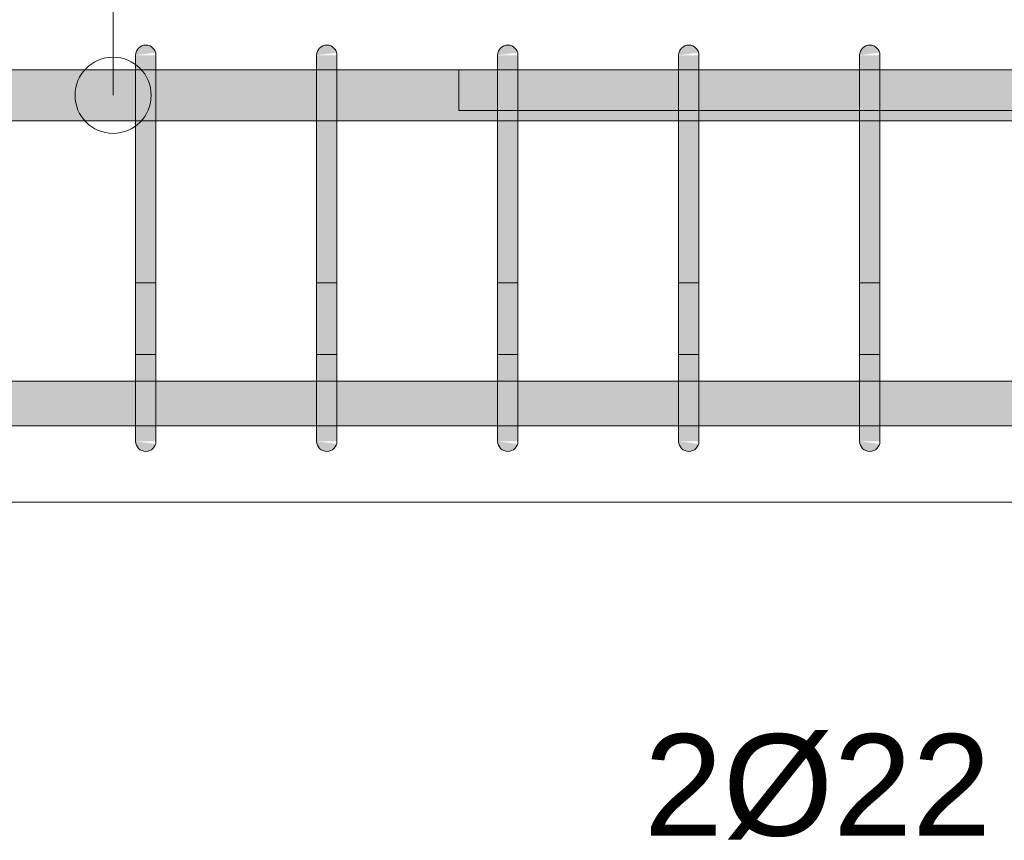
# Model space of a CAD drawing. Header units: millimetres. Extents: x 4307 to 42792, y 1610 to 10025.
# Tile 236 of 256: x 33853 to 34338, y 8504 to 8908. Entities that reach past the tile are written whole.
import ezdxf

# ---------------------------------------------------------------- set-up
doc = ezdxf.new("R2010")
doc.units = ezdxf.units.MM
for name, color, linetype, lineweight in [('S-BEAM', 12, 'Continuous', 9), ('S-RBAR', 171, 'Continuous', 5), ('S-RBAR-IDEN', 171, 'Continuous', 5)]:
    doc.layers.add(name, color=color, linetype=linetype, lineweight=lineweight)
doc.styles.add('Arial', font='arial.ttf', dxfattribs={"height": 50})

msp = doc.modelspace()

# ---------------------------------------------------------------- hatches: boundary and pattern name
at = {"layer": 'S-RBAR'}
for points in [[(33910.52, 8890), (33920.35, 8891.29), (33919.85, 8892.5), (33919.05, 8893.54), (33918.02, 8894.33), (33916.81, 8894.83), (33915.52, 8895), (33914.22, 8894.83), (33913.02, 8894.33), (33911.98, 8893.54), (33911.19, 8892.5), (33910.69, 8891.29)], [(33999.63, 8890), (34009.46, 8891.29), (34008.96, 8892.5), (34008.17, 8893.54), (34007.13, 8894.33), (34005.92, 8894.83), (34004.63, 8895), (34003.34, 8894.83), (34002.13, 8894.33), (34001.09, 8893.54), (34000.24, 8892.37), (33999.8, 8891.29)], [(34088.74, 8890), (34098.57, 8891.29), (34098.07, 8892.5), (34097.28, 8893.54), (34096.24, 8894.33), (34095.04, 8894.83), (34093.74, 8895), (34092.45, 8894.83), (34091.24, 8894.33), (34090.21, 8893.54), (34089.36, 8892.37), (34088.91, 8891.29)], [(34177.85, 8890), (34187.68, 8891.29), (34187.18, 8892.5), (34186.39, 8893.54), (34185.35, 8894.33), (34184.15, 8894.83), (34182.85, 8895), (34181.56, 8894.83), (34180.35, 8894.33), (34179.32, 8893.54), (34178.47, 8892.37), (34178.02, 8891.29)], [(34266.96, 8890), (34276.79, 8891.29), (34276.29, 8892.5), (34275.5, 8893.54), (34274.46, 8894.33), (34273.26, 8894.83), (34271.96, 8895), (34270.67, 8894.83), (34269.46, 8894.33), (34268.43, 8893.54), (34267.58, 8892.37), (34267.13, 8891.29)], [(33920.52, 8865), (33920.52, 8890), (33910.52, 8890), (33910.52, 8865)], [(34009.63, 8865), (34009.63, 8890), (33999.63, 8890), (33999.63, 8865)], [(34098.74, 8865), (34098.74, 8890), (34088.74, 8890), (34088.74, 8865)], [(34187.85, 8865), (34187.85, 8890), (34177.85, 8890), (34177.85, 8865)], [(34276.96, 8865), (34276.96, 8890), (34266.96, 8890), (34266.96, 8865)], [(33920.52, 8725), (33920.52, 8865), (33910.52, 8865), (33910.52, 8725)], [(34009.63, 8725), (34009.63, 8865), (33999.63, 8865), (33999.63, 8725)], [(34098.74, 8725), (34098.74, 8865), (34088.74, 8865), (34088.74, 8725)], [(34187.85, 8725), (34187.85, 8865), (34177.85, 8865), (34177.85, 8725)], [(34276.96, 8725), (34276.96, 8865), (34266.96, 8865), (34266.96, 8725)], [(33920.35, 8700), (33920.52, 8700), (33920.52, 8725), (33910.52, 8725), (33910.52, 8700), (33915.52, 8700)], [(34009.46, 8700), (34009.63, 8700), (34009.63, 8725), (33999.63, 8725), (33999.63, 8700), (34004.63, 8700)], [(34098.57, 8700), (34098.74, 8700), (34098.74, 8725), (34088.74, 8725), (34088.74, 8700), (34093.74, 8700)], [(34187.68, 8700), (34187.85, 8700), (34187.85, 8725), (34177.85, 8725), (34177.85, 8700), (34182.85, 8700)], [(34276.79, 8700), (34276.96, 8700), (34276.96, 8725), (34266.96, 8725), (34266.96, 8700), (34271.96, 8700)], [(33915.52, 8695), (33916.81, 8695.17), (33918.02, 8695.67), (33919.05, 8696.46), (33919.85, 8697.5), (33920.35, 8698.71), (33910.52, 8700), (33910.69, 8698.71), (33911.19, 8697.5), (33911.98, 8696.46), (33913.02, 8695.67), (33914.22, 8695.17)], [(34004.63, 8695), (34005.92, 8695.17), (34007.13, 8695.67), (34008.17, 8696.46), (34008.96, 8697.5), (34009.46, 8698.71), (33999.63, 8700), (33999.8, 8698.71), (34000.3, 8697.5), (34001.09, 8696.46), (34002.13, 8695.67), (34003.34, 8695.17)], [(34093.74, 8695), (34095.04, 8695.17), (34096.24, 8695.67), (34097.28, 8696.46), (34098.07, 8697.5), (34098.57, 8698.71), (34088.74, 8700), (34088.91, 8698.71), (34089.41, 8697.5), (34090.21, 8696.46), (34091.24, 8695.67), (34092.45, 8695.17)], [(34182.85, 8695), (34184.15, 8695.17), (34185.35, 8695.67), (34186.39, 8696.46), (34187.18, 8697.5), (34187.68, 8698.71), (34177.85, 8700), (34178.02, 8698.71), (34178.52, 8697.5), (34179.32, 8696.46), (34180.35, 8695.67), (34181.56, 8695.17)], [(34271.96, 8695), (34273.26, 8695.17), (34274.46, 8695.67), (34275.5, 8696.46), (34276.29, 8697.5), (34276.79, 8698.71), (34266.96, 8700), (34267.13, 8698.71), (34267.63, 8697.5), (34268.43, 8696.46), (34269.46, 8695.67), (34270.67, 8695.17)]]:
    msp.add_hatch(color=7, dxfattribs=at).paths.add_polyline_path(points)
h = msp.add_hatch(color=7, dxfattribs=at)
h.paths.add_polyline_path([(35779.59, 8857.8), (35868.11, 8857.8), (35868.11, 8882.8), (35779.59, 8882.8), (35779.59, 8865)])
h.paths.add_polyline_path([(38077.38, 8857.8), (38077.38, 8882.8), (37887.78, 8882.8), (37887.78, 8857.8), (38010.07, 8857.8)])
h.paths.add_polyline_path([(33127.61, 8857.8), (33311.76, 8857.8), (33311.76, 8882.8), (33127.61, 8882.8)])
h.paths.add_polyline_path([(35671.07, 8857.8), (35671.07, 8882.8), (35582.55, 8882.8), (35582.55, 8857.8), (35652.43, 8857.8)])
h.paths.add_polyline_path([(33321.76, 8857.8), (33511.14, 8857.8), (33511.14, 8882.8), (33321.76, 8882.8), (33321.76, 8865)])
h.paths.add_polyline_path([(35739.75, 8857.8), (35769.59, 8857.8), (35769.59, 8882.8), (35681.07, 8882.8), (35681.07, 8857.8)])
h.paths.add_polyline_path([(37877.78, 8857.8), (37877.78, 8882.8), (37688.18, 8882.8), (37688.18, 8857.8), (37835.43, 8857.8)])
h.paths.add_polyline_path([(33521.14, 8857.8), (33710.52, 8857.8), (33710.52, 8882.8), (33521.14, 8882.8), (33521.14, 8865)])
h.paths.add_polyline_path([(35572.55, 8857.8), (35572.55, 8882.8), (35484.03, 8882.8), (35484.03, 8857.8), (35565.11, 8857.8)])
h.paths.add_polyline_path([(33720.52, 8857.8), (33910.52, 8857.8), (33910.52, 8882.8), (33720.52, 8882.8), (33720.52, 8865)])
h.paths.add_polyline_path([(35878.11, 8857.8), (35966.62, 8857.8), (35966.62, 8882.8), (35878.11, 8882.8), (35878.11, 8865)])
h.paths.add_polyline_path([(37678.18, 8857.8), (37678.18, 8882.8), (37488.57, 8882.8), (37488.57, 8857.8), (37660.79, 8857.8)])
h.paths.add_polyline_path([(33920.52, 8857.8), (33999.63, 8857.8), (33999.63, 8882.8), (33920.52, 8882.8), (33920.52, 8865)])
h.paths.add_polyline_path([(35474.03, 8857.8), (35474.03, 8882.8), (35385.52, 8882.8), (35385.52, 8857.8), (35390.47, 8857.8)])
h.paths.add_polyline_path([(34009.63, 8857.8), (34088.74, 8857.8), (34088.74, 8882.8), (34009.63, 8882.8), (34009.63, 8865)])
h.paths.add_polyline_path([(35375.52, 8857.8), (35375.52, 8882.8), (35285.52, 8882.8), (35285.52, 8857.8), (35303.14, 8857.8)])
h.paths.add_polyline_path([(34098.74, 8857.8), (34177.85, 8857.8), (34177.85, 8882.8), (34098.74, 8882.8), (34098.74, 8865)])
h.paths.add_polyline_path([(35976.62, 8857.8), (36065.14, 8857.8), (36065.14, 8882.8), (35976.62, 8882.8), (35976.62, 8865)])
h.paths.add_polyline_path([(34953.86, 8857.8), (34983.38, 8857.8), (34983.38, 8882.8), (34944.7, 8882.8), (34944.7, 8857.8)])
h.paths.add_polyline_path([(37478.57, 8857.8), (37478.57, 8882.8), (37288.97, 8882.8), (37288.97, 8857.8), (37398.83, 8857.8)])
h.paths.add_polyline_path([(34187.85, 8857.8), (34266.96, 8857.8), (34266.96, 8882.8), (34187.85, 8882.8), (34187.85, 8865)])
h.paths.add_polyline_path([(35275.52, 8857.8), (35275.52, 8882.8), (35236.83, 8882.8), (35236.83, 8857.8), (35259.48, 8857.8)])
h.paths.add_polyline_path([(34276.96, 8857.8), (34356.08, 8857.8), (34356.08, 8882.8), (34276.96, 8882.8), (34276.96, 8865)])
h.paths.add_polyline_path([(37278.97, 8857.8), (37278.97, 8882.8), (37089.37, 8882.8), (37089.37, 8857.8), (37224.19, 8857.8)])
h.paths.add_polyline_path([(34366.08, 8857.8), (34445.19, 8857.8), (34445.19, 8882.8), (34366.08, 8882.8), (34366.08, 8865)])
h.paths.add_polyline_path([(36370.7, 8857.8), (36459.21, 8857.8), (36459.21, 8882.8), (36370.7, 8882.8), (36370.7, 8865)])
h.paths.add_polyline_path([(34993.38, 8857.8), (35032.07, 8857.8), (35032.07, 8882.8), (34993.38, 8882.8), (34993.38, 8865)])
h.paths.add_polyline_path([(35226.83, 8857.8), (35226.83, 8882.8), (35188.14, 8882.8), (35188.14, 8857.8), (35215.82, 8857.8)])
h.paths.add_polyline_path([(34455.19, 8857.8), (34545.19, 8857.8), (34545.19, 8882.8), (34455.19, 8882.8), (34455.19, 8865)])
h.paths.add_polyline_path([(36075.14, 8857.8), (36163.66, 8857.8), (36163.66, 8882.8), (36075.14, 8882.8), (36075.14, 8865)])
h.paths.add_polyline_path([(37079.37, 8857.8), (37079.37, 8882.8), (36889.77, 8882.8), (36889.77, 8857.8), (37049.55, 8857.8)])
h.paths.add_polyline_path([(36350.99, 8857.8), (36360.7, 8857.8), (36360.7, 8882.8), (36272.18, 8882.8), (36272.18, 8857.8)])
h.paths.add_polyline_path([(34555.19, 8857.8), (34593.88, 8857.8), (34593.88, 8882.8), (34555.19, 8882.8), (34555.19, 8865)])
h.paths.add_polyline_path([(35178.14, 8857.8), (35178.14, 8882.8), (35139.45, 8882.8), (35139.45, 8857.8), (35172.16, 8857.8)])
h.paths.add_polyline_path([(34934.7, 8857.8), (34934.7, 8882.8), (34896.01, 8882.8), (34896.01, 8857.8), (34910.2, 8857.8)])
h.paths.add_polyline_path([(34603.88, 8857.8), (34642.56, 8857.8), (34642.56, 8882.8), (34603.88, 8882.8), (34603.88, 8865)])
h.paths.add_polyline_path([(36879.77, 8857.8), (36879.77, 8882.8), (36764.77, 8882.8), (36764.77, 8857.8), (36874.91, 8857.8)])
h.paths.add_polyline_path([(35080.76, 8857.8), (35080.76, 8882.8), (35042.07, 8882.8), (35042.07, 8857.8)])
h.paths.add_polyline_path([(34691.25, 8857.8), (34691.25, 8882.8), (34652.56, 8882.8), (34652.56, 8857.8)])
h.paths.add_polyline_path([(36469.21, 8857.8), (36557.73, 8857.8), (36557.73, 8882.8), (36469.21, 8882.8), (36469.21, 8865)])
h.paths.add_polyline_path([(36173.66, 8857.8), (36262.18, 8857.8), (36262.18, 8882.8), (36173.66, 8882.8), (36173.66, 8865)])
h.paths.add_polyline_path([(34886.01, 8857.8), (34886.01, 8882.8), (34847.32, 8882.8), (34847.32, 8857.8), (34866.54, 8857.8)])
h.paths.add_polyline_path([(36754.77, 8857.8), (36754.77, 8882.8), (36666.25, 8882.8), (36666.25, 8857.8), (36700.27, 8857.8)])
h.paths.add_polyline_path([(34701.25, 8857.8), (34739.94, 8857.8), (34739.94, 8882.8), (34701.25, 8882.8), (34701.25, 8862.19)])
h.paths.add_polyline_path([(35129.45, 8857.8), (35129.45, 8882.8), (35090.76, 8882.8), (35090.76, 8857.8), (35128.5, 8857.8)])
h.paths.add_polyline_path([(34749.94, 8857.8), (34788.63, 8857.8), (34788.63, 8882.8), (34749.94, 8882.8), (34749.94, 8862.19)])
h.paths.add_polyline_path([(36656.25, 8857.8), (36656.25, 8882.8), (36567.73, 8882.8), (36567.73, 8857.8), (36612.95, 8857.8)])
h.paths.add_polyline_path([(34837.32, 8857.8), (34837.32, 8882.8), (34798.63, 8882.8), (34798.63, 8857.8), (34822.88, 8857.8)])
h = msp.add_hatch(color=7, dxfattribs=at)
h.paths.add_polyline_path([(31497.38, 8707.64), (31507.53, 8707.92), (31507.53, 8729.64), (31497.38, 8729.64), (31497.38, 8711.32)])
h.paths.add_polyline_path([(33993.34, 8707.64), (33999.63, 8707.92), (33999.63, 8729.64), (33920.52, 8729.64), (33920.52, 8707.64), (33949.68, 8707.64)])
h.paths.add_polyline_path([(34037, 8707.64), (34088.74, 8707.92), (34088.74, 8729.64), (34009.63, 8729.64), (34009.63, 8707.64)])
h.paths.add_polyline_path([(31517.53, 8707.64), (31552.64, 8707.92), (31552.64, 8729.64), (31517.53, 8729.64), (31517.53, 8707.92)])
h.paths.add_polyline_path([(33906.02, 8707.64), (33910.52, 8707.92), (33910.52, 8729.64), (33720.52, 8729.64), (33720.52, 8707.64), (33731.38, 8707.64)])
h.paths.add_polyline_path([(31562.64, 8707.64), (31597.75, 8707.92), (31597.75, 8729.64), (31562.64, 8729.64), (31562.64, 8707.92)])
h.paths.add_polyline_path([(33687.72, 8707.64), (33710.52, 8707.92), (33710.52, 8729.64), (33521.14, 8729.64), (33521.14, 8707.64), (33644.06, 8707.64)])
h.paths.add_polyline_path([(31607.75, 8707.64), (31642.85, 8707.92), (31642.85, 8729.64), (31607.75, 8729.64), (31607.75, 8707.92)])
h.paths.add_polyline_path([(31652.85, 8707.64), (31687.96, 8707.92), (31687.96, 8729.64), (31652.85, 8729.64), (31652.85, 8707.92)])
h.paths.add_polyline_path([(33469.42, 8707.64), (33511.14, 8707.92), (33511.14, 8729.64), (33321.76, 8729.64), (33321.76, 8707.64), (33382.1, 8707.64)])
h.paths.add_polyline_path([(31697.96, 8707.64), (31733.07, 8707.92), (31733.07, 8729.64), (31697.96, 8729.64), (31697.96, 8707.92)])
h.paths.add_polyline_path([(33294.78, 8707.64), (33311.76, 8707.92), (33311.76, 8729.64), (33122.38, 8729.64), (33122.38, 8707.64), (33207.46, 8707.64)])
h.paths.add_polyline_path([(31743.07, 8707.64), (31806.55, 8707.92), (31806.55, 8729.64), (31743.07, 8729.64), (31743.07, 8707.92)])
h.paths.add_polyline_path([(33076.48, 8707.64), (33112.38, 8707.92), (33112.38, 8729.64), (32923, 8729.64), (32923, 8707.64), (33032.82, 8707.64)])
h.paths.add_polyline_path([(34866.54, 8707.64), (34886.01, 8707.92), (34886.01, 8729.64), (34847.32, 8729.64), (34847.32, 8707.64)])
h.paths.add_polyline_path([(34897.38, 8707.64), (34897.38, 8729.64), (34896.01, 8729.64), (34896.01, 8707.64)])
h.paths.add_polyline_path([(34098.74, 8707.64), (34177.85, 8707.92), (34177.85, 8729.64), (34098.74, 8729.64), (34098.74, 8707.92)])
h.paths.add_polyline_path([(34822.88, 8707.64), (34837.32, 8707.92), (34837.32, 8729.64), (34798.63, 8729.64), (34798.63, 8707.64)])
h.paths.add_polyline_path([(34779.22, 8707.64), (34788.63, 8707.92), (34788.63, 8729.64), (34749.94, 8729.64), (34749.94, 8707.64)])
h.paths.add_polyline_path([(34187.85, 8707.64), (34266.96, 8707.92), (34266.96, 8729.64), (34187.85, 8729.64), (34187.85, 8707.92)])
h.paths.add_polyline_path([(31816.55, 8707.64), (31891.16, 8707.92), (31891.16, 8729.64), (31816.55, 8729.64), (31816.55, 8707.92)])
h.paths.add_polyline_path([(34276.96, 8707.64), (34356.08, 8707.92), (34356.08, 8729.64), (34276.96, 8729.64), (34276.96, 8707.92)])
h.paths.add_polyline_path([(31901.16, 8707.64), (31975.78, 8707.92), (31975.78, 8729.64), (31901.16, 8729.64), (31901.16, 8707.92)])
h.paths.add_polyline_path([(34366.08, 8707.64), (34445.19, 8707.92), (34445.19, 8729.64), (34366.08, 8729.64), (34366.08, 8707.92)])
h.paths.add_polyline_path([(34455.19, 8707.64), (34545.19, 8707.92), (34545.19, 8729.64), (34455.19, 8729.64), (34455.19, 8707.92)])
h.paths.add_polyline_path([(34555.19, 8707.64), (34593.88, 8707.92), (34593.88, 8729.64), (34555.19, 8729.64), (34555.19, 8707.92)])
h.paths.add_polyline_path([(34603.88, 8707.64), (34642.56, 8707.92), (34642.56, 8729.64), (34603.88, 8729.64), (34603.88, 8707.92)])
h.paths.add_polyline_path([(34652.56, 8707.64), (34691.25, 8707.92), (34691.25, 8729.64), (34652.56, 8729.64), (34652.56, 8707.92)])
h.paths.add_polyline_path([(34701.25, 8707.64), (34739.94, 8707.92), (34739.94, 8729.64), (34701.25, 8729.64), (34701.25, 8707.92)])
h.paths.add_polyline_path([(32901.84, 8707.64), (32913, 8707.92), (32913, 8729.64), (32723.62, 8729.64), (32723.62, 8707.64), (32858.18, 8707.64)])
h.paths.add_polyline_path([(32683.54, 8707.64), (32713.62, 8707.92), (32713.62, 8729.64), (32524.24, 8729.64), (32524.24, 8707.64), (32596.22, 8707.64)])
h.paths.add_polyline_path([(32508.9, 8707.64), (32514.24, 8707.92), (32514.24, 8729.64), (32324.24, 8729.64), (32324.24, 8707.64), (32334.26, 8707.64)])
h.paths.add_polyline_path([(32290.6, 8707.64), (32314.24, 8707.92), (32314.24, 8729.64), (32239.62, 8729.64), (32239.62, 8707.64), (32246.94, 8707.64)])
h.paths.add_polyline_path([(32203.28, 8707.64), (32229.62, 8707.92), (32229.62, 8729.64), (32155.01, 8729.64), (32155.01, 8707.64), (32159.62, 8707.64)])
h.paths.add_polyline_path([(32115.96, 8707.64), (32145.01, 8707.92), (32145.01, 8729.64), (32070.39, 8729.64), (32070.39, 8707.64), (32072.3, 8707.64)])
h.paths.add_polyline_path([(31985.78, 8707.64), (32060.39, 8707.92), (32060.39, 8729.64), (31985.78, 8729.64), (31985.78, 8707.92)])

# ---------------------------------------------------------------- linework, layer by layer
at = {"layer": 'S-BEAM'}
for p, q in [((34737.38, 8670), (31497.38, 8670)), ((31497.38, 8670), (34737.38, 8670))]:
    msp.add_line(p, q, dxfattribs=at)
at = {"layer": 'S-RBAR'}
for p, q in [((33910.52, 8890), (33910.52, 8865)), ((33910.52, 8890), (33910.52, 8865)), ((33920.52, 8890), (33920.52, 8865)), ((33920.52, 8890), (33920.52, 8865)), ((33999.63, 8890), (33999.63, 8865)), ((33999.63, 8890), (33999.63, 8865)), ((34009.63, 8890), (34009.63, 8865)), ((34009.63, 8890), (34009.63, 8865)), ((34088.74, 8890), (34088.74, 8865)), ((34088.74, 8890), (34088.74, 8865)), ((34098.74, 8890), (34098.74, 8865)), ((34098.74, 8890), (34098.74, 8865)), ((34177.85, 8890), (34177.85, 8865)), ((34177.85, 8890), (34177.85, 8865)), ((34187.85, 8890), (34187.85, 8865)), ((34187.85, 8890), (34187.85, 8865)), ((34266.96, 8890), (34266.96, 8865)), ((34266.96, 8890), (34266.96, 8865)), ((34276.96, 8890), (34276.96, 8865)), ((34276.96, 8890), (34276.96, 8865)), ((38077.42, 8882.8), (33127.61, 8882.8)), ((38077.42, 8882.8), (33127.61, 8882.8)), ((38077.42, 8882.8), (33127.61, 8882.8)), ((34690.58, 8882.8), (34069.58, 8882.8)), ((34069.58, 8882.8), (34069.58, 8862.8)), ((34690.58, 8882.8), (34069.58, 8882.8)), ((34069.58, 8882.8), (34069.58, 8862.8)), ((33910.52, 8725), (33910.52, 8865)), ((33910.52, 8865), (33910.52, 8725)), ((33920.52, 8725), (33920.52, 8865)), ((33920.52, 8865), (33920.52, 8725)), ((33999.63, 8725), (33999.63, 8865)), ((33999.63, 8865), (33999.63, 8725)), ((34009.63, 8725), (34009.63, 8865)), ((34009.63, 8865), (34009.63, 8725)), ((34690.58, 8862.8), (34069.58, 8862.8)), ((34690.58, 8862.8), (34069.58, 8862.8)), ((34088.74, 8725), (34088.74, 8865)), ((34088.74, 8865), (34088.74, 8725)), ((34098.74, 8725), (34098.74, 8865)), ((34098.74, 8865), (34098.74, 8725)), ((34177.85, 8725), (34177.85, 8865)), ((34177.85, 8865), (34177.85, 8725)), ((34187.85, 8725), (34187.85, 8865)), ((34187.85, 8865), (34187.85, 8725)), ((34266.96, 8725), (34266.96, 8865)), ((34266.96, 8865), (34266.96, 8725)), ((34276.96, 8725), (34276.96, 8865)), ((34276.96, 8865), (34276.96, 8725)), ((38077.42, 8857.8), (33127.61, 8857.8)), ((38077.42, 8857.8), (33127.61, 8857.8)), ((38077.42, 8857.8), (33127.61, 8857.8)), ((33910.52, 8778.03), (33910.52, 8742.68)), ((33910.52, 8778.03), (33920.52, 8778.03)), ((33920.52, 8778.03), (33920.52, 8742.68)), ((33999.63, 8778.03), (33999.63, 8742.68)), ((33999.63, 8778.03), (34009.63, 8778.03)), ((34009.63, 8778.03), (34009.63, 8742.68)), ((34088.74, 8778.03), (34088.74, 8742.68)), ((34088.74, 8778.03), (34098.74, 8778.03)), ((34098.74, 8778.03), (34098.74, 8742.68)), ((34177.85, 8778.03), (34177.85, 8742.68)), ((34177.85, 8778.03), (34187.85, 8778.03)), ((34187.85, 8778.03), (34187.85, 8742.68)), ((34266.96, 8778.03), (34266.96, 8742.68)), ((34266.96, 8778.03), (34276.96, 8778.03)), ((34276.96, 8778.03), (34276.96, 8742.68)), ((33910.52, 8742.68), (33910.52, 8700)), ((33920.52, 8742.68), (33910.52, 8742.68)), ((33910.52, 8707.32), (33910.52, 8742.68)), ((33920.52, 8742.68), (33920.52, 8700)), ((33920.52, 8707.32), (33920.52, 8742.68)), ((33999.63, 8742.68), (33999.63, 8700)), ((34009.63, 8742.68), (33999.63, 8742.68)), ((33999.63, 8707.32), (33999.63, 8742.68)), ((34009.63, 8742.68), (34009.63, 8700)), ((34009.63, 8707.32), (34009.63, 8742.68)), ((34088.74, 8742.68), (34088.74, 8700)), ((34098.74, 8742.68), (34088.74, 8742.68)), ((34088.74, 8707.32), (34088.74, 8742.68)), ((34098.74, 8742.68), (34098.74, 8700)), ((34098.74, 8707.32), (34098.74, 8742.68)), ((34177.85, 8742.68), (34177.85, 8700)), ((34187.85, 8742.68), (34177.85, 8742.68)), ((34177.85, 8707.32), (34177.85, 8742.68)), ((34187.85, 8742.68), (34187.85, 8700)), ((34187.85, 8707.32), (34187.85, 8742.68)), ((34266.96, 8742.68), (34266.96, 8700)), ((34276.96, 8742.68), (34266.96, 8742.68)), ((34266.96, 8707.32), (34266.96, 8742.68)), ((34276.96, 8742.68), (34276.96, 8700)), ((34276.96, 8707.32), (34276.96, 8742.68)), ((34897.38, 8729.64), (31497.38, 8729.64)), ((34897.38, 8729.64), (31497.38, 8729.64)), ((34897.38, 8729.64), (31497.38, 8729.64)), ((33910.52, 8725), (33910.52, 8700)), ((33910.52, 8725), (33910.52, 8700)), ((33920.52, 8725), (33920.52, 8700)), ((33920.52, 8725), (33920.52, 8707.32)), ((33999.63, 8725), (33999.63, 8700)), ((33999.63, 8725), (33999.63, 8700)), ((34009.63, 8725), (34009.63, 8700)), ((34009.63, 8725), (34009.63, 8707.32)), ((34088.74, 8725), (34088.74, 8700)), ((34088.74, 8725), (34088.74, 8700)), ((34098.74, 8725), (34098.74, 8700)), ((34098.74, 8725), (34098.74, 8707.32)), ((34177.85, 8725), (34177.85, 8700)), ((34177.85, 8725), (34177.85, 8700)), ((34187.85, 8725), (34187.85, 8700)), ((34187.85, 8725), (34187.85, 8707.32)), ((34266.96, 8725), (34266.96, 8700)), ((34266.96, 8725), (34266.96, 8700)), ((34276.96, 8725), (34276.96, 8700)), ((34276.96, 8725), (34276.96, 8707.32)), ((34897.38, 8707.64), (31497.38, 8707.64)), ((34897.38, 8707.64), (31497.38, 8707.64)), ((34897.38, 8707.64), (31497.38, 8707.64)), ((33910.52, 8707.32), (33910.52, 8700)), ((33920.52, 8707.32), (33920.52, 8700.85)), ((33920.52, 8707.32), (33920.52, 8700.85)), ((33999.63, 8707.32), (33999.63, 8700)), ((34009.63, 8707.32), (34009.63, 8700.85)), ((34009.63, 8707.32), (34009.63, 8700.85)), ((34088.74, 8707.32), (34088.74, 8700)), ((34098.74, 8707.32), (34098.74, 8700.85)), ((34098.74, 8707.32), (34098.74, 8700.85)), ((34177.85, 8707.32), (34177.85, 8700)), ((34187.85, 8707.32), (34187.85, 8700.85)), ((34187.85, 8707.32), (34187.85, 8700.85)), ((34266.96, 8707.32), (34266.96, 8700)), ((34276.96, 8707.32), (34276.96, 8700.85)), ((34276.96, 8707.32), (34276.96, 8700.85))]:
    msp.add_line(p, q, dxfattribs=at)
for centre, start, end in [((33915.52, 8890), 0, 180), ((33915.52, 8890), 0, 180), ((34004.63, 8890), 0, 180), ((34004.63, 8890), 0, 180), ((34093.74, 8890), 0, 180), ((34093.74, 8890), 0, 180), ((34182.85, 8890), 0, 180), ((34182.85, 8890), 0, 180), ((34271.96, 8890), 0, 180), ((34271.96, 8890), 0, 180), ((33915.52, 8700), 180, 0), ((33915.52, 8700), 180, 0), ((33915.52, 8700), 180, 0), ((34004.63, 8700), 180, 0), ((34004.63, 8700), 180, 0), ((34004.63, 8700), 180, 0), ((34093.74, 8700), 180, 0), ((34093.74, 8700), 180, 0), ((34093.74, 8700), 180, 0), ((34182.85, 8700), 180, 0), ((34182.85, 8700), 180, 0), ((34182.85, 8700), 180, 0), ((34271.96, 8700), 180, 0), ((34271.96, 8700), 180, 0), ((34271.96, 8700), 180, 0)]:
    msp.add_arc(centre, 5, start, end, dxfattribs=at)
at = {"layer": 'S-RBAR-IDEN'}
msp.add_line((33899.44, 8870.3), (33899.44, 8992.45), dxfattribs=at)
msp.add_circle((33899.44, 8870.3), 18.75, dxfattribs=at)

# ---------------------------------------------------------------- texts
at = {"layer": 'S-RBAR-IDEN', "insert": (34160.78, 8555.86), "char_height": 50, "width": 210.443, "attachment_point": 1, "style": 'Arial', "bg_fill": 3, "box_fill_scale": 1.25, "bg_fill_color": 256, "bg_fill_true_color": 13158600, "bg_fill_transparency": 0}
msp.add_mtext('2Ø22', dxfattribs=at)

doc.saveas('drawing.dxf')
